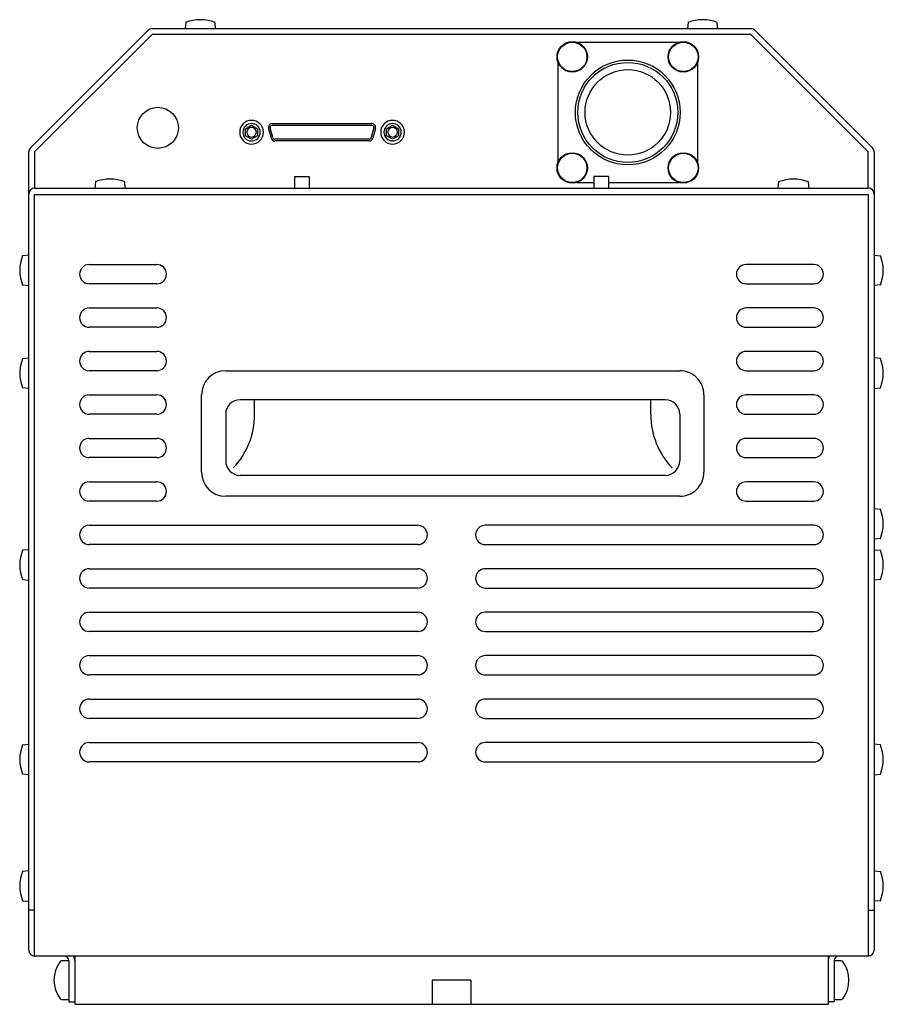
# Model space of a CAD drawing. Extents: x -983 to 402, y -117 to 744.
# Tile 1 of 4: x -983 to -804, y 193 to 397. Entities that reach past the tile are written whole.
import ezdxf

# ---------------------------------------------------------------- set-up
doc = ezdxf.new("R2010")
doc.units = 0
doc.layers.get('0').update_dxf_attribs({"linetype": 'CONTINUOUS'})

msp = doc.modelspace()

# ---------------------------------------------------------------- linework, layer by layer
for p, q in [((-948.66, 396.72), (-948.78, 395.43)), ((-942.48, 395.43), (-942.59, 396.72)), ((-844.66, 396.72), (-844.78, 395.43)), ((-838.48, 395.43), (-838.59, 396.72)), ((-956.48, 395.07), (-980.78, 370.77)), ((-955.63, 394.22), (-979.93, 369.92)), ((-831.62, 395.42), (-955.63, 395.42)), ((-831.62, 394.22), (-955.63, 394.22)), ((-948.78, 395.43), (-948.78, 395.42)), ((-942.48, 395.42), (-942.48, 395.43)), ((-844.78, 395.43), (-844.78, 395.42)), ((-838.48, 395.42), (-838.48, 395.43)), ((-807.33, 369.92), (-831.62, 394.22)), ((-806.48, 370.77), (-830.78, 395.07)), ((-846.59, 392.62), (-867.67, 392.62)), ((-871.63, 388.66), (-871.63, 367.58)), ((-842.63, 367.58), (-842.63, 388.66)), ((-936.28, 374.74), (-935.03, 375.46)), ((-935.03, 375.46), (-933.78, 374.74)), ((-930.73, 375.82), (-910.13, 375.82)), ((-930.73, 375.47), (-910.13, 375.47)), ((-907.08, 374.74), (-905.83, 375.46)), ((-905.83, 375.46), (-904.58, 374.74)), ((-936.28, 373.3), (-936.28, 374.74)), ((-935.03, 372.57), (-936.28, 373.3)), ((-933.78, 373.3), (-935.03, 372.57)), ((-933.78, 374.74), (-933.78, 373.3)), ((-931.5, 374.81), (-930.96, 372.81)), ((-930.63, 372.9), (-931.16, 374.9)), ((-909.69, 374.9), (-910.23, 372.9)), ((-909.35, 374.81), (-909.89, 372.81)), ((-907.08, 373.3), (-907.08, 374.74)), ((-905.83, 372.57), (-907.08, 373.3)), ((-904.58, 373.3), (-905.83, 372.57)), ((-904.58, 374.74), (-904.58, 373.3)), ((-910.66, 372.57), (-930.19, 372.57)), ((-910.66, 372.22), (-930.19, 372.22)), ((-981.13, 204.62), (-981.13, 369.92)), ((-979.93, 369.92), (-979.93, 362.42)), ((-807.33, 362.42), (-807.33, 369.92)), ((-806.13, 369.92), (-806.13, 204.62)), ((-967.36, 363.72), (-967.48, 362.43)), ((-961.18, 362.43), (-961.29, 363.72)), ((-926.13, 364.82), (-923.13, 364.82)), ((-926.13, 364.82), (-926.13, 362.42)), ((-923.13, 364.82), (-923.13, 362.42)), ((-867.67, 363.62), (-864.13, 363.62)), ((-864.13, 364.82), (-864.13, 362.42)), ((-861.13, 364.82), (-864.13, 364.82)), ((-861.13, 364.82), (-861.13, 362.42)), ((-861.13, 363.62), (-846.59, 363.62)), ((-825.96, 363.71), (-826.08, 362.42)), ((-819.59, 362.42), (-819.7, 363.71)), ((-979.93, 362.42), (-807.33, 362.42)), ((-979.93, 361.12), (-807.33, 361.12)), ((-979.93, 203.42), (-979.93, 361.12)), ((-807.33, 361.12), (-807.33, 203.42)), ((-981.13, 348.56), (-982.42, 348.45)), ((-806.13, 348.56), (-804.84, 348.45)), ((-968.63, 346.62), (-954.63, 346.62)), ((-818.63, 346.62), (-832.63, 346.62)), ((-954.63, 342.62), (-968.63, 342.62)), ((-832.63, 342.62), (-818.63, 342.62)), ((-982.42, 342.38), (-981.13, 342.26)), ((-804.84, 342.38), (-806.13, 342.26)), ((-968.63, 337.62), (-954.63, 337.62)), ((-818.63, 337.62), (-832.63, 337.62)), ((-954.63, 333.62), (-968.63, 333.62)), ((-832.63, 333.62), (-818.63, 333.62)), ((-968.63, 328.62), (-954.63, 328.62)), ((-818.63, 328.62), (-832.63, 328.62)), ((-982.43, 327.15), (-981.13, 327.26)), ((-804.83, 327.15), (-806.13, 327.26)), ((-954.63, 324.62), (-968.63, 324.62)), ((-940.38, 324.62), (-846.38, 324.62)), ((-832.63, 324.62), (-818.63, 324.62)), ((-981.13, 320.96), (-982.43, 321.08)), ((-806.13, 320.96), (-804.83, 321.08)), ((-968.63, 319.62), (-954.63, 319.62)), ((-945.38, 303.62), (-945.38, 319.62)), ((-849.38, 318.62), (-937.38, 318.62)), ((-934.38, 315.53), (-934.38, 318.62)), ((-852.38, 315.53), (-852.38, 318.62)), ((-841.38, 319.62), (-841.38, 303.62)), ((-818.63, 319.62), (-832.63, 319.62)), ((-954.63, 315.62), (-968.63, 315.62)), ((-940.38, 315.62), (-940.38, 305.96)), ((-846.38, 315.62), (-846.38, 305.96)), ((-832.63, 315.62), (-818.63, 315.62)), ((-968.63, 310.62), (-954.63, 310.62)), ((-818.63, 310.62), (-832.63, 310.62)), ((-954.63, 306.62), (-968.63, 306.62)), ((-832.63, 306.62), (-818.63, 306.62)), ((-849.38, 302.96), (-937.38, 302.96)), ((-968.63, 301.62), (-954.63, 301.62)), ((-818.63, 301.62), (-832.63, 301.62)), ((-846.38, 298.62), (-940.38, 298.62)), ((-954.63, 297.62), (-968.63, 297.62)), ((-832.63, 297.62), (-818.63, 297.62)), ((-806.13, 296.07), (-804.84, 295.95)), ((-968.63, 292.62), (-900.63, 292.62)), ((-818.63, 292.62), (-886.63, 292.62)), ((-804.84, 289.88), (-806.13, 289.77)), ((-981.13, 287.56), (-982.42, 287.45)), ((-900.63, 288.62), (-968.63, 288.62)), ((-886.63, 288.62), (-818.63, 288.62)), ((-806.13, 287.56), (-804.84, 287.45)), ((-968.63, 283.62), (-900.63, 283.62)), ((-818.63, 283.62), (-886.63, 283.62)), ((-982.42, 281.38), (-981.13, 281.26)), ((-900.63, 279.62), (-968.63, 279.62)), ((-886.63, 279.62), (-818.63, 279.62)), ((-804.84, 281.38), (-806.13, 281.26)), ((-968.63, 274.62), (-900.63, 274.62)), ((-818.63, 274.62), (-886.63, 274.62)), ((-900.63, 270.62), (-968.63, 270.62)), ((-886.63, 270.62), (-818.63, 270.62)), ((-968.63, 265.62), (-900.63, 265.62)), ((-818.63, 265.62), (-886.63, 265.62)), ((-900.63, 261.62), (-968.63, 261.62)), ((-886.63, 261.62), (-818.63, 261.62)), ((-968.63, 256.62), (-900.63, 256.62)), ((-818.63, 256.62), (-886.63, 256.62)), ((-900.63, 252.62), (-968.63, 252.62)), ((-886.63, 252.62), (-818.63, 252.62)), ((-982.43, 247.15), (-981.13, 247.26)), ((-968.63, 247.62), (-900.63, 247.62)), ((-818.63, 247.62), (-886.63, 247.62)), ((-804.83, 247.15), (-806.13, 247.26)), ((-900.63, 243.62), (-968.63, 243.62)), ((-886.63, 243.62), (-818.63, 243.62)), ((-981.13, 240.96), (-982.43, 241.08)), ((-806.13, 240.96), (-804.83, 241.08)), ((-981.13, 221.06), (-982.42, 220.95)), ((-806.13, 221.06), (-804.84, 220.95)), ((-982.42, 214.88), (-981.13, 214.76)), ((-804.84, 214.88), (-806.13, 214.76)), ((-979.93, 212.92), (-981.13, 212.92)), ((-807.33, 212.92), (-806.13, 212.92)), ((-807.33, 203.42), (-979.93, 203.42)), ((-972.83, 202.42), (-974.37, 202.42)), ((-972.83, 202.42), (-972.83, 193.92)), ((-971.63, 203.42), (-971.63, 193.42)), ((-815.63, 203.42), (-815.63, 193.42)), ((-812.88, 202.42), (-814.43, 202.42)), ((-814.43, 202.42), (-814.43, 193.92)), ((-889.63, 198.42), (-897.63, 198.42)), ((-897.63, 198.42), (-897.63, 193.42)), ((-889.63, 198.42), (-889.63, 193.42)), ((-974.37, 194.42), (-972.83, 194.42)), ((-972.83, 193.92), (-971.63, 193.92)), ((-814.43, 193.92), (-815.63, 193.92)), ((-814.43, 194.42), (-812.88, 194.42)), ((-971.63, 193.42), (-815.63, 193.42))]:
    msp.add_line(p, q)
for centre, radius in [((-868.63, 389.62), 3.15), ((-868.63, 389.62), 3.04), ((-845.63, 389.62), 3.15), ((-845.63, 389.62), 3.04), ((-857.13, 378.12), 10.85), ((-857.13, 378.12), 10.35), ((-857.13, 378.12), 8.85), ((-954.43, 374.92), 4.25), ((-868.63, 366.62), 3.15), ((-868.63, 366.62), 3.04), ((-845.63, 366.62), 3.15), ((-845.63, 366.62), 3.04)]:
    msp.add_circle(centre, radius)
for centre, radius, start, end in [((-945.63, 389.33), 7.99, 67.6497, 112.3503), ((-841.63, 389.33), 7.99, 67.6497, 112.3503), ((-955.63, 394.22), 1.2, 90, 135), ((-831.62, 394.22), 1.2, 45, 90), ((-935.03, 374.02), 2.45, 0, 180), ((-935.03, 374.02), 1.8, 0, 180), ((-930.73, 375.02), 0.8, 90, 180), ((-930.73, 375.02), 0.45, 90, 180), ((-910.13, 375.02), 0.8, 0, 90), ((-910.13, 375.02), 0.45, 0, 90), ((-905.83, 374.02), 2.45, 0, 180), ((-905.83, 374.02), 1.8, 0, 180), ((-935.03, 374.02), 2.45, 180, 0), ((-935.03, 374.02), 1.8, 180, 0), ((-935.03, 374.02), 1, 0, 180), ((-935.03, 374.02), 1, 180, 0), ((-930.73, 375.02), 0.8, 180, 195), ((-930.73, 375.02), 0.45, 180, 195), ((-910.13, 375.02), 0.45, 345, 0), ((-910.13, 375.02), 0.8, 345, 0), ((-905.83, 374.02), 2.45, 180, 0), ((-905.83, 374.02), 1.8, 180, 0), ((-905.83, 374.02), 1, 0, 180), ((-905.83, 374.02), 1, 180, 0), ((-930.19, 373.02), 0.8, 195, 270), ((-930.19, 373.02), 0.45, 195, 270), ((-910.66, 373.02), 0.45, 270, 345), ((-910.66, 373.02), 0.8, 270, 345), ((-979.93, 369.92), 1.2, 135, 180), ((-807.33, 369.92), 1.2, 0, 45), ((-964.33, 356.33), 7.99, 67.6497, 112.3503), ((-822.83, 355.84), 8.47, 68.2946, 111.7054), ((-979.93, 361.22), 1.2, 90, 180), ((-807.33, 361.22), 1.2, 0, 90), ((-975.03, 345.41), 7.99, 157.6497, 202.3503), ((-812.22, 345.41), 7.99, 337.6497, 22.3503), ((-968.63, 344.62), 2, 90, 270), ((-954.63, 344.62), 2, 270, 90), ((-832.63, 344.62), 2, 90, 270), ((-818.63, 344.62), 2, 270, 90), ((-968.63, 335.62), 2, 90, 270), ((-954.63, 335.62), 2, 270, 90), ((-832.63, 335.62), 2, 90, 270), ((-818.63, 335.62), 2, 270, 90), ((-968.63, 326.62), 2, 90, 270), ((-954.63, 326.62), 2, 270, 90), ((-832.63, 326.62), 2, 90, 270), ((-818.63, 326.62), 2, 270, 90), ((-975.04, 324.11), 7.98, 157.6435, 202.3565), ((-812.21, 324.11), 7.98, 337.6435, 22.3565), ((-940.38, 319.62), 5, 90, 179.9998), ((-846.38, 319.62), 5, 359.9998, 90.0001), ((-968.63, 317.62), 2, 90, 270), ((-954.63, 317.62), 2, 270, 90), ((-937.38, 315.62), 3, 90, 180), ((-849.38, 315.62), 3, 0, 90), ((-832.63, 317.62), 2, 90, 270), ((-818.63, 317.62), 2, 270, 90), ((-950.38, 315.55), 16, 316.3217, 359.9424), ((-836.38, 315.55), 16, 180.0576, 223.6783), ((-968.63, 308.62), 2, 90, 270), ((-954.63, 308.62), 2, 270, 90), ((-832.63, 308.62), 2, 90, 270), ((-818.63, 308.62), 2, 270, 90), ((-937.38, 305.96), 3, 180, 270), ((-849.38, 305.96), 3, 270, 0), ((-940.38, 303.62), 5, 180.0002, 269.9999), ((-846.38, 303.62), 5, 269.9998, 0.0002), ((-968.63, 299.62), 2, 90, 270), ((-954.63, 299.62), 2, 270, 90), ((-832.63, 299.62), 2, 90, 270), ((-818.63, 299.62), 2, 270, 90), ((-812.22, 292.92), 7.99, 337.6497, 22.3503), ((-968.63, 290.62), 2, 90, 270), ((-900.63, 290.62), 2, 270, 90), ((-886.63, 290.62), 2, 90, 270), ((-818.63, 290.62), 2, 270, 90), ((-975.03, 284.41), 7.99, 157.6497, 202.3503), ((-812.22, 284.41), 7.99, 337.6497, 22.3503), ((-968.63, 281.62), 2, 90, 270), ((-900.63, 281.62), 2, 270, 90), ((-886.63, 281.62), 2, 90, 270), ((-818.63, 281.62), 2, 270, 90), ((-968.63, 272.62), 2, 90, 270), ((-900.63, 272.62), 2, 270, 90), ((-886.63, 272.62), 2, 90, 270), ((-818.63, 272.62), 2, 270, 90), ((-968.63, 263.62), 2, 90, 270), ((-900.63, 263.62), 2, 270, 90), ((-886.63, 263.62), 2, 90, 270), ((-818.63, 263.62), 2, 270, 90), ((-968.63, 254.62), 2, 90, 270), ((-900.63, 254.62), 2, 270, 90), ((-886.63, 254.62), 2, 90, 270), ((-818.63, 254.62), 2, 270, 90), ((-975.04, 244.11), 7.98, 157.6435, 202.3565), ((-968.63, 245.62), 2, 90, 270), ((-900.63, 245.62), 2, 270, 90), ((-886.63, 245.62), 2, 90, 270), ((-818.63, 245.62), 2, 270, 90), ((-812.21, 244.11), 7.98, 337.6435, 22.3565), ((-975.03, 217.91), 7.99, 157.6497, 202.3503), ((-812.22, 217.91), 7.99, 337.6497, 22.3503), ((-979.93, 204.62), 1.2, 180, 270), ((-807.33, 204.62), 1.2, 270, 0), ((-969.43, 198.42), 6.5, 143.6416, 216.3584), ((-974.37, 202.06), 0.36, 90, 143.6416), ((-973.83, 202.42), 1, 0, 90), ((-973.83, 202.42), 2.2, 0, 27.0357), ((-813.43, 202.42), 2.2, 152.9643, 180), ((-813.43, 202.42), 1, 90, 180), ((-812.88, 202.06), 0.36, 36.3584, 90), ((-817.83, 198.42), 6.5, 323.6416, 36.3584), ((-974.37, 194.78), 0.36, 216.3584, 270), ((-812.88, 194.78), 0.36, 270, 323.6416)]:
    msp.add_arc(centre, radius, start, end)

doc.saveas('drawing.dxf')
